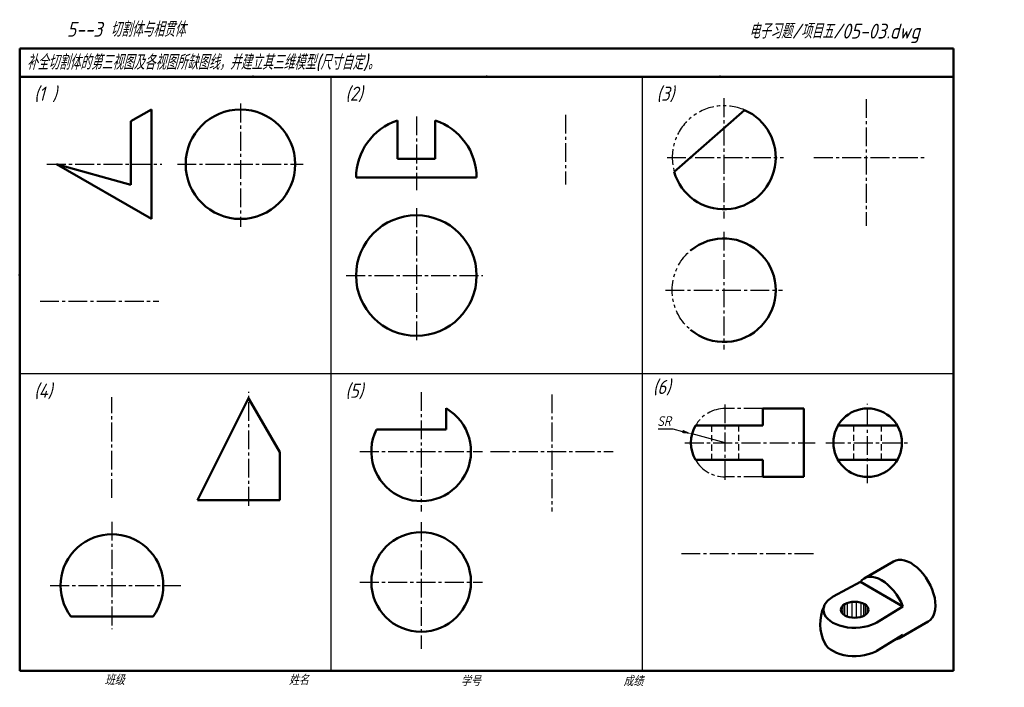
# Model space of a CAD drawing. Header units: millimetres. Extents: x 79 to 427, y 66 to 302.
import ezdxf

# ---------------------------------------------------------------- set-up
doc = ezdxf.new("R2010")
doc.units = ezdxf.units.MM
doc.header["$LTSCALE"] = 0.7
for name, pattern in [('CENTER2', [28.575, 19.05, -3.175, 3.175, -3.175]), ('DASHED2', [9.525, 6.35, -3.175]), ('PHANTOM2', [31.75, 15.875, -3.175, 3.175, -3.175, 3.175, -3.175])]:
    doc.linetypes.add(name, pattern=pattern)
for name, color, linetype, lineweight in [('双点画线层', 7, 'PHANTOM2', 25), ('文字层', 227, 'Continuous', 20), ('点画线层', 3, 'CENTER2', 25), ('粗实线层', 7, 'Continuous', 50), ('虚线层', 2, 'DASHED2', 25)]:
    doc.layers.add(name, color=color, linetype=linetype, lineweight=lineweight)
doc.layers.add('尺寸层', color=221, linetype='Continuous')
doc.layers.add('细实线层', color=7, linetype='Continuous')
doc.styles.add('工程字体（斜）', font='gbeitc.shx', dxfattribs={"bigfont": 'gbcbig.shx'})
doc.styles.add('工程斜体', font='gbeitc.shx', dxfattribs={"bigfont": 'gbcbig.shx'})
doc.dimstyles.new('直径加引线', dxfattribs={"dimtxt": 3.5, "dimasz": 3.5, "dimexe": 2.5, "dimexo": 0, "dimgap": 1, "dimtad": 1, "dimtoh": 1, "dimdsep": 46, "dimtxsty": '工程字体（斜）', "dimcen": 0, "dimadec": 0, "dimazin": 0, "dimtfac": 1, "dimtmove": 1, "dimatfit": 3, "dimfxl": 0, "dimarcsym": 0})

# ---------------------------------------------------------------- blocks, each defined once
blk = doc.blocks.new('*D16')
at = {"layer": 'Defpoints', "color": 0, "ltscale": 0.5}
for p in [(316.51, 155.79), (328.21, 152.7)]:
    blk.add_point(p, dxfattribs=at)
at = {"layer": '尺寸层', "color": 0, "lineweight": -2, "ltscale": 0.5}
for p, q in [((304.51, 157.58), (309.74, 157.58)), ((309.74, 157.58), (313.13, 156.68)), ((328.21, 152.7), (316.51, 155.79))]:
    blk.add_line(p, q, dxfattribs=at)
at = {"layer": '尺寸层', "color": 0, "ltscale": 0.5}
blk.add_solid([(313.28, 157.25), (312.98, 156.12), (316.51, 155.79)], dxfattribs=at)
at = {"layer": '尺寸层', "color": 0, "ltscale": 0.5, "insert": (306.63, 160.33), "char_height": 3.5, "attachment_point": 5, "style": '工程字体（斜）'}
blk.add_mtext('SR', dxfattribs=at)

msp = doc.modelspace()

# ---------------------------------------------------------------- linework, layer by layer
at = {"layer": '双点画线层', "color": 7, "ltscale": 0.5}
msp.add_circle((327.786, 206.603), 18.301, dxfattribs=at)
msp.add_arc((327.786, 253.541), 18.274, 66.42754, 196.2614, dxfattribs=at)
at = {"layer": '点画线层', "color": 7, "ltscale": 0.5}
for p, q in [((156.932, 272.59), (156.932, 229.018)), ((327.786, 274.445), (327.786, 231.98)), ((378.095, 274.167), (378.095, 229.394)), ((219.089, 268.061), (219.089, 241.942)), ((271.843, 268.616), (271.843, 243.914)), ((88.536, 251.152), (129.174, 251.152)), ((134.625, 251.152), (179.071, 251.152)), ((307.672, 253.512), (348.783, 253.512)), ((359.617, 253.512), (398.505, 253.512)), ((219.089, 235.588), (219.089, 187.85)), ((327.786, 227.262), (327.786, 185.629)), ((194.341, 211.785), (242.591, 211.785)), ((307.117, 206.603), (348.506, 206.603)), ((86.115, 202.729), (128.035, 202.729)), ((159.908, 130.385), (159.908, 170.741)), ((220.783, 170.603), (220.783, 128.367)), ((111.508, 133.181), (111.508, 168.743)), ((266.983, 169.795), (266.983, 128.367)), ((328.208, 139.585), (328.208, 166.696)), ((341.518, 164.799), (328.208, 164.799)), ((378.574, 138.374), (378.574, 166.479)), ((199.142, 149.643), (242.478, 149.643)), ((245.342, 149.643), (288.678, 149.643)), ((313.984, 152.699), (360.031, 152.699)), ((363.747, 152.699), (392.983, 152.699)), ((341.518, 140.599), (328.208, 140.599)), ((111.508, 124.789), (111.508, 86.832)), ((220.783, 124.617), (220.783, 79.895)), ((312.752, 113.489), (360.031, 113.489)), ((89.716, 102.187), (135.896, 102.187)), ((199.142, 103.443), (242.478, 103.443))]:
    msp.add_line(p, q, dxfattribs=at)
at = {"layer": '点画线层', "color": 7}
for p, q in [((369.275, 92.847), (369.275, 94.435)), ((369.875, 92.095), (369.875, 95.188)), ((369.887, 92.084), (369.887, 95.199)), ((370.475, 91.663), (370.475, 95.619)), ((371.475, 91.209), (371.475, 96.073)), ((373.062, 90.863), (373.062, 96.42)), ((374.65, 90.84), (374.65, 96.443)), ((376.238, 91.132), (376.238, 96.151)), ((377.225, 91.891), (377.225, 95.392)), ((377.238, 91.53), (377.238, 95.752)), ((377.825, 91.891), (377.825, 95.392)), ((377.825, 91.891), (377.825, 95.392)), ((377.825, 91.891), (377.825, 95.392)), ((378.425, 92.456), (378.425, 94.826))]:
    msp.add_line(p, q, dxfattribs=at)
at = {"layer": '点画线层', "color": 7, "ltscale": 0.5}
for start, end in [(90, 150), (210, 270)]:
    msp.add_arc((328.208, 152.699), 12.1, start, end, dxfattribs=at)
at = {"layer": '粗实线层', "color": 7, "ltscale": 0.5}
for p, q in [((408.909, 292.03), (78.909, 292.03)), ((78.909, 292.03), (78.909, 282.03)), ((408.909, 282.03), (408.909, 292.03)), ((78.909, 282.03), (78.909, 72.03)), ((238.878, 282.03), (78.909, 282.03)), ((408.909, 282.03), (238.878, 282.03)), ((408.909, 72.03), (408.909, 282.03)), ((125.472, 270.512), (118.212, 266.32)), ((125.472, 270.512), (125.472, 231.792)), ((335.094, 270.291), (310.214, 248.398)), ((118.212, 266.32), (118.212, 243.892)), ((212.434, 253.046), (212.434, 266.62)), ((225.744, 266.62), (225.744, 253.046)), ((91.939, 251.152), (125.472, 231.792)), ((91.939, 251.152), (118.212, 243.892)), ((225.744, 253.046), (212.434, 253.046)), ((240.385, 246.391), (197.793, 246.391)), ((141.758, 132.437), (159.908, 168.737)), ((170.798, 149.377), (159.908, 168.239)), ((229.61, 157.343), (229.61, 164.869)), ((341.518, 164.799), (341.518, 158.749)), ((356.038, 164.799), (341.518, 164.799)), ((356.038, 164.799), (356.038, 140.599)), ((229.61, 157.343), (204.956, 157.343)), ((341.518, 158.749), (317.729, 158.749)), ((368.095, 158.749), (389.053, 158.749)), ((170.798, 132.437), (170.798, 149.377)), ((341.518, 146.649), (317.729, 146.649)), ((341.518, 146.649), (341.518, 140.599)), ((368.095, 146.649), (389.053, 146.649)), ((356.038, 140.599), (341.518, 140.599)), ((141.758, 132.437), (170.798, 132.437)), ((141.758, 132.437), (159.908, 132.437)), ((387.681, 110.694), (377.381, 104.746)), ((376.003, 103.471), (366.43, 98.284)), ((376.003, 103.471), (391.003, 94.811)), ((391.003, 94.811), (381.775, 89.139)), ((126.028, 91.297), (96.988, 91.297)), ((399.927, 89.483), (389.627, 83.535)), ((391.003, 84.811), (381.775, 79.139)), ((78.909, 72.03), (408.909, 72.03))]:
    msp.add_line(p, q, dxfattribs=at)
for centre, radius in [((156.932, 251.152), 19.36), ((219.089, 211.785), 21.296), ((378.574, 152.699), 12.1), ((220.783, 103.443), 17.6)]:
    msp.add_circle(centre, radius, dxfattribs=at)
for centre, radius, start, end in [((327.786, 253.512), 18.301, 196.22446, 66.46448), ((219.089, 246.391), 21.296, 108.20996, 180), ((219.089, 246.391), 21.296, 0, 71.79004), ((220.783, 149.643), 17.6, 154.05552, 59.89725), ((328.208, 152.699), 12.1, 150, 210), ((111.508, 102.187), 18.15, 323.1301, 216.8699), ((376.852, 88.598), 15.054, 155.47069, 206.84315)]:
    msp.add_arc(centre, radius, start, end, dxfattribs=at)
at = {"layer": '粗实线层', "color": 7}
msp.add_arc((327.786, 206.603), 18.301, 230.01131, 129.98869, dxfattribs=at)
at = {"layer": '粗实线层', "color": 7, "ltscale": 0.5}
for centre, major_axis, start_param, end_param in [((393.895, 100.141), (6.124, -10.607), 6.2682316, 9.4397317), ((383.503, 94.141), (6.124, -10.607), 7.5921822, 9.6865773), ((373.977, 93.641), (-11.028, 0), 5.4661003, 8.7019321), ((383.503, 94.141), (6.124, -10.607), 6.0531668, 6.5449847), ((373.977, 83.641), (-11.028, 0), 6.5764444, 8.7019321)]:
    msp.add_ellipse(centre, major_axis=major_axis, ratio=0.5773503, start_param=start_param, end_param=end_param, dxfattribs=at)
msp.add_ellipse((373.977, 93.641), major_axis=(-4.899, 0), ratio=0.5773503, dxfattribs=at)
at = {"layer": '粗实线层', "color": 7}
for p in [(161.409, 282.03), (243.909, 282.03), (326.409, 282.03), (78.909, 212.03)]:
    msp.add_point(p, dxfattribs=at)
at = {"layer": '细实线层', "color": 7, "ltscale": 0.5}
for p, q in [((188.909, 282.03), (188.909, 72.03)), ((298.909, 282.03), (298.909, 72.03)), ((408.909, 177.03), (78.909, 177.03))]:
    msp.add_line(p, q, dxfattribs=at)
at = {"layer": '细实线层', "color": 7}
msp.add_point((78.909, 212.03), dxfattribs=at)
at = {"layer": '虚线层', "color": 7, "ltscale": 0.5}
for p, q in [((323.368, 158.749), (323.368, 146.649)), ((333.048, 146.649), (333.048, 158.749)), ((373.734, 146.649), (373.734, 158.749)), ((383.414, 146.649), (383.414, 158.749))]:
    msp.add_line(p, q, dxfattribs=at)

# ---------------------------------------------------------------- texts
at = {"layer": '文字层', "color": 7, "style": '工程字体（斜）'}
for s, p in [('班级', (108.943, 67.061)), ('姓名', (174.025, 67.037)), ('学号', (234.795, 66.659)), ('成绩', (292.226, 66.659))]:
    msp.add_text(s, height=3.5, dxfattribs=at).set_placement(p)
at = {"layer": '细实线层', "color": 7, "ltscale": 0.5}
for s, style, p in [('    5--3 切割体与相贯体  ', '工程字体（斜）', (84.192, 296.198)), ('电子习题/项目五/05-03.dwg', '工程斜体', (336.62, 295.56)), ('补全切割体的第三视图及各视图所缺图线，并建立其三维模型(尺寸自定)。', '工程斜体', (81.381, 284.56))]:
    msp.add_text(s, height=5.25, dxfattribs=dict(at, style=style)).set_placement(p)
at = {"layer": '细实线层', "color": 7, "char_height": 5, "attachment_point": 1, "style": '工程斜体'}
for s, insert, width in [('(1 )', (84.009, 278.569), 8.71335), ('(2)', (194.009, 278.569), 8.71335), ('(3)', (304.009, 278.569), 8.71335), ('(4)', (84.009, 173.569), 8.71335), ('(5)', (194.009, 173.569), 8.71335), ('(6)', (302.667, 174.911), 82.87749)]:
    msp.add_mtext(s, dxfattribs=dict(at, insert=insert, width=width))

# ---------------------------------------------------------------- dimensions: what is measured, and where the dimension line sits
at = {"layer": '尺寸层', "color": 7, "ltscale": 0.5}
dim = msp.add_radius_dim(center=(328.208, 152.699), mpoint=(316.51, 155.791), text='SR', dimstyle='直径加引线', dxfattribs=at)
dim.commit()
dim.dimension.update_dxf_attribs({"geometry": '*D16', "text_midpoint": (306.628, 160.329)})

doc.saveas('drawing.dxf')
